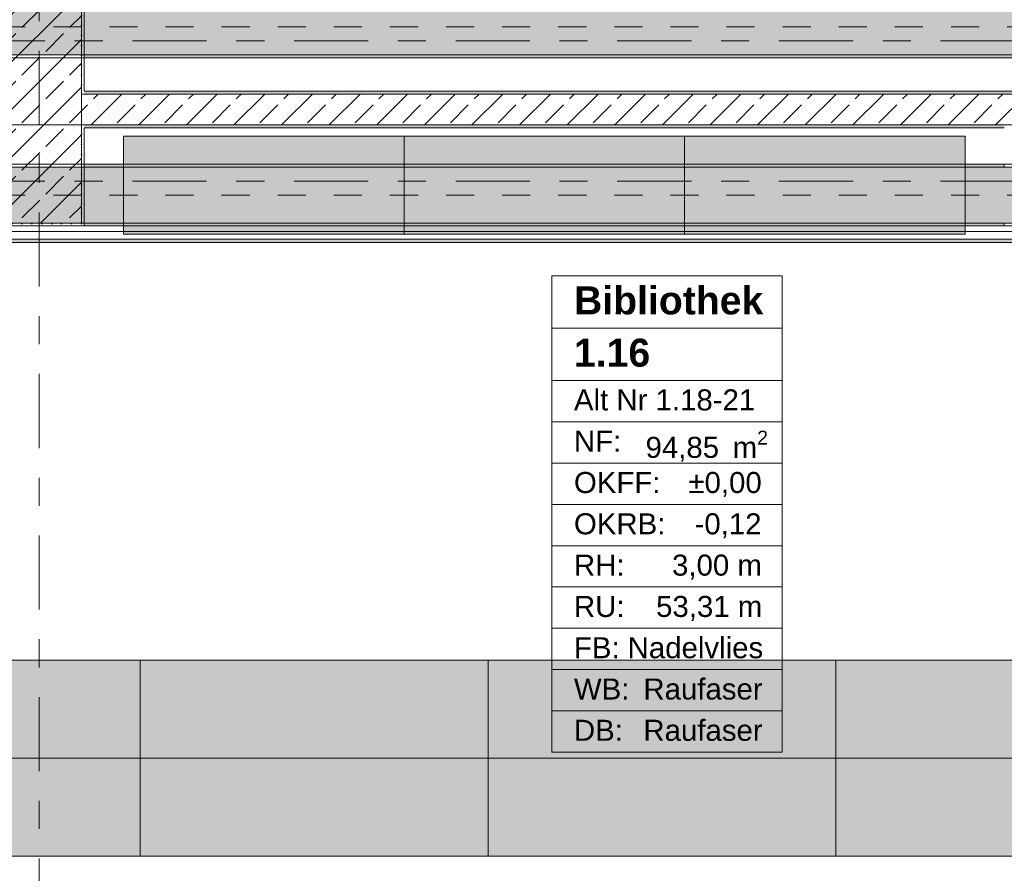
# Model space of a CAD drawing. Header units: metres. Extents: x -3.6 to 84.5, y -11 to 16.8.
# Tile 116 of 256: x 25.7 to 29.2, y 2.9 to 5.9. Entities that reach past the tile are written whole.
import ezdxf

# ---------------------------------------------------------------- set-up
doc = ezdxf.new("R2010")
doc.units = ezdxf.units.M
doc.header["$MEASUREMENT"] = 0
doc.linetypes.add('Achse', pattern=[0.2, 0.1, -0.05, 0, -0.05])
doc.linetypes.add('Strichlinie doppelt', pattern=[0.546806, 0.264583, -0.105833, 0.070556, -0.105833])
for name, color, linetype in [('401 - Zone.Raum_ Raumbegrenzung_ Whg.', 7, 'Continuous'), ('451 - Universal.Achsen Raster', 7, 'Continuous'), ('605 - Struktur.Wand Innen', 7, 'Continuous'), ('607 - Struktur.Stütze', 7, 'Continuous'), ('608 - Struktur.Träger', 7, 'Continuous'), ('653 - Abdeckung.TB Verkofferung', 7, 'Continuous'), ('701 - Einrichtung.Möbel', 7, 'Continuous')]:
    doc.layers.add(name, color=color, linetype=linetype)
doc.styles.add('ERSTELLTER_STIL_1', font='txt')
doc.styles.add('ERSTELLTER_STIL_2', font='txt')
pattern_1 = [(45, (0, 0), (-0.01767767, 0.01767767), [0, -0.025])]
pattern_2 = [(45, (0, 0), (-0.08485281, 0.08485281), []), (45, (-0.04243, 0.04243), (-0.08485281, 0.08485281), [0.09, -0.03])]

msp = doc.modelspace()

# ---------------------------------------------------------------- hatches: boundary and pattern name
at = {"layer": '605 - Struktur.Wand Innen', "linetype": 'Continuous', "lineweight": 0, "true_color": 0x000000}
h = msp.add_hatch(dxfattribs=at)
h.set_pattern_fill('Beton__Stahlbeton_0001', color=18, style=0, pattern_type=2)
h.set_pattern_definition(pattern_2)
h.paths.add_polyline_path([(25.88, 5.66), (25.88, 5.55), (29.18, 5.55), (29.18, 5.57), (29.48, 5.57), (29.48, 5.55), (30.685, 5.55), (30.685, 5.66)])
h = msp.add_hatch(dxfattribs=at)
h.set_pattern_fill('Gips_0001', color=18, style=0, pattern_type=2)
h.set_pattern_definition(pattern_1)
h.paths.add_polyline_path([(25.89, 5.66), (30.685, 5.66), (30.685, 5.67), (25.89, 5.67)])
h = msp.add_hatch(dxfattribs=at)
h.set_pattern_fill('Gips_0001', color=18, style=0, pattern_type=2)
h.set_pattern_definition(pattern_1)
h.paths.add_polyline_path([(25.89, 5.55), (25.89, 5.54), (29.17, 5.54), (29.17, 5.55)])
at = {"layer": '607 - Struktur.Stütze', "linetype": 'Continuous', "lineweight": 0, "true_color": 0x000000}
h = msp.add_hatch(dxfattribs=at)
h.set_pattern_fill('Gips_0001', color=18, style=0, pattern_type=2)
h.set_pattern_definition(pattern_1)
h.paths.add_polyline_path([(25.89, 6.01), (25.57, 6.01), (25.57, 5.19), (25.89, 5.19), (25.89, 5.54), (25.88, 5.54), (25.88, 5.2), (25.58, 5.2), (25.58, 6), (25.88, 6), (25.88, 5.67), (25.89, 5.67)])
h = msp.add_hatch(dxfattribs=at)
h.set_pattern_fill('Beton__Stahlbeton_0001', color=18, style=0, pattern_type=2)
h.set_pattern_definition(pattern_2)
h.paths.add_polyline_path([(25.58, 5.2), (25.88, 5.2), (25.88, 6), (25.58, 6)])
h = msp.add_hatch(dxfattribs=at)
h.set_pattern_fill('Gips_0001', color=18, style=0, pattern_type=2)
h.set_pattern_definition(pattern_1)
h.paths.add_polyline_path([(25.89, 5.67), (25.88, 5.67), (25.88, 5.66), (25.89, 5.66)])
h = msp.add_hatch(dxfattribs=at)
h.set_pattern_fill('Gips_0001', color=18, style=0, pattern_type=2)
h.set_pattern_definition(pattern_1)
h.paths.add_polyline_path([(25.88, 5.54), (25.89, 5.54), (25.89, 5.55), (25.88, 5.55)])
at = {"layer": '608 - Struktur.Träger', "linetype": 'Continuous', "lineweight": 0, "true_color": 0x000000}
h = msp.add_hatch(dxfattribs=at)
h.set_pattern_fill('Beton__Stahlbeton_0001', color=18, style=0, pattern_type=2)
h.set_pattern_definition(pattern_2)
h.paths.add_polyline_path([(0.38, 5.8), (0.69, 5.8), (7.57, 5.8), (7.89, 5.8), (11.17, 5.8), (11.49, 5.8), (18.37, 5.8), (18.69, 5.8), (25.57, 5.8), (25.89, 5.8), (32.77, 5.8), (33.09, 5.8), (36.46, 5.8), (36.6, 5.8), (39.97, 5.8), (40.29, 5.8), (45.42, 5.8), (45.69, 5.8), (47.17, 5.8), (47.49, 5.8), (48.915, 5.8), (50.865, 5.8), (54.37, 5.8), (54.69, 5.8), (61.57, 5.8), (61.88, 5.8), (61.88, 6), (61.57, 6), (54.69, 6), (54.37, 6), (47.49, 6), (47.17, 6), (40.29, 6), (39.97, 6), (33.09, 6), (32.77, 6), (25.89, 6), (25.57, 6), (18.69, 6), (18.37, 6), (11.49, 6), (11.17, 6), (7.89, 6), (7.57, 6), (0.69, 6), (0.38, 6)])
h = msp.add_hatch(dxfattribs=at)
h.set_pattern_fill('Gips_0001', color=18, style=0, pattern_type=2)
h.set_pattern_definition(pattern_1)
h.paths.add_polyline_path([(32.77, 5.8), (25.89, 5.8), (25.89, 5.79), (32.77, 5.79)])
h = msp.add_hatch(dxfattribs=at)
h.set_pattern_fill('Gips_0001', color=18, style=0, pattern_type=2)
h.set_pattern_definition(pattern_1)
h.paths.add_polyline_path([(25.89, 5.41), (25.89, 5.4), (29.17, 5.4), (29.17, 5.41)])
h = msp.add_hatch(dxfattribs=at)
h.set_pattern_fill('Beton__Stahlbeton_0001', color=18, style=0, pattern_type=2)
h.set_pattern_definition(pattern_2)
h.paths.add_polyline_path([(0.69, 5.4), (0.38, 5.4), (0.38, 5.2), (0.69, 5.2), (7.57, 5.2), (7.89, 5.2), (11.17, 5.2), (11.49, 5.2), (18.37, 5.2), (18.69, 5.2), (25.57, 5.2), (25.89, 5.2), (29.17, 5.2), (29.49, 5.2), (32.77, 5.2), (33.09, 5.2), (36.46, 5.2), (36.6, 5.2), (39.97, 5.2), (40.29, 5.2), (45.42, 5.2), (47.49, 5.2), (54.37, 5.2), (54.69, 5.2), (61.57, 5.2), (61.88, 5.2), (61.88, 5.4), (61.57, 5.4), (54.69, 5.4), (54.37, 5.4), (47.49, 5.4), (47.17, 5.4), (45.69, 5.4), (45.42, 5.4), (40.29, 5.4), (39.97, 5.4), (36.6, 5.4), (36.46, 5.4), (33.09, 5.4), (32.77, 5.4), (29.49, 5.4), (29.17, 5.4), (25.89, 5.4), (25.57, 5.4), (18.69, 5.4), (18.37, 5.4), (11.49, 5.4), (11.17, 5.4), (7.89, 5.4), (7.57, 5.4)])
h = msp.add_hatch(dxfattribs=at)
h.set_pattern_fill('Gips_0001', color=18, style=0, pattern_type=2)
h.set_pattern_definition(pattern_1)
h.paths.add_polyline_path([(29.17, 5.2), (25.89, 5.2), (25.89, 5.19), (29.17, 5.19)])
at = {"layer": '653 - Abdeckung.TB Verkofferung', "linetype": 'Continuous', "lineweight": 0, "true_color": 0x000000}
h = msp.add_hatch(dxfattribs=at)
h.set_pattern_fill('Gips_0001', color=18, style=0, pattern_type=2)
h.set_pattern_definition(pattern_1)
h.paths.add_polyline_path([(25.57, 5.1305), (32.7575, 5.1305), (32.7575, 5.143), (25.57, 5.143)])
at = {"layer": '701 - Einrichtung.Möbel', "linetype": 'Continuous', "lineweight": 0, "true_color": 0x3a3a3a}
for points in [[(26.03, 5.16), (28.03, 5.16), (28.03, 5.51), (26.03, 5.51)], [(27.03, 5.16), (29.03, 5.16), (29.03, 5.51), (27.03, 5.51)], [(23.61, 3.6415), (23.61, 3.2915), (26.09, 3.2915), (26.09, 3.6415)], [(26.09, 3.6415), (26.09, 3.2915), (28.57, 3.2915), (28.57, 3.6415)], [(28.57, 3.6415), (28.57, 3.2915), (31.05, 3.2915), (31.05, 3.6415)], [(23.61, 2.9415), (26.09, 2.9415), (26.09, 3.2915), (23.61, 3.2915)], [(26.09, 2.9415), (28.57, 2.9415), (28.57, 3.2915), (26.09, 3.2915)], [(28.57, 2.9415), (31.05, 2.9415), (31.05, 3.2915), (28.57, 3.2915)]]:
    msp.add_hatch(color=250, dxfattribs=at).paths.add_polyline_path(points)

# ---------------------------------------------------------------- linework, layer by layer
at = {"layer": '401 - Zone.Raum_ Raumbegrenzung_ Whg.', "color": 7, "linetype": 'Continuous', "lineweight": 9}
for p, q in [((28.3782, 5.0119), (27.5573, 5.0119)), ((27.5573, 5.0119), (27.5573, 3.3128)), ((27.5573, 5.0119), (28.3782, 5.0119)), ((27.5573, 4.8253), (27.5573, 5.0119)), ((28.3782, 3.3128), (28.3782, 5.0119)), ((28.3782, 5.0119), (28.3782, 4.8253)), ((28.3782, 4.8253), (27.5573, 4.8253)), ((27.5573, 4.8253), (28.3782, 4.8253)), ((27.5573, 4.6387), (27.5573, 4.8253)), ((28.3782, 4.8253), (28.3782, 4.6387)), ((28.3782, 4.6387), (27.5573, 4.6387)), ((27.5573, 4.6387), (28.3782, 4.6387)), ((27.5573, 4.4914), (27.5573, 4.6387)), ((28.3782, 4.6387), (28.3782, 4.4914)), ((28.3782, 4.4914), (27.5573, 4.4914)), ((27.5573, 4.4914), (28.3782, 4.4914)), ((27.5573, 4.3441), (27.5573, 4.4914)), ((28.3782, 4.4914), (28.3782, 4.3441)), ((28.3782, 4.3441), (27.5573, 4.3441)), ((27.5573, 4.3441), (28.3782, 4.3441)), ((27.5573, 4.1967), (27.5573, 4.3441)), ((28.3782, 4.3441), (28.3782, 4.1967)), ((28.3782, 4.1967), (27.5573, 4.1967)), ((27.5573, 4.1967), (28.3782, 4.1967)), ((27.5573, 4.0494), (27.5573, 4.1967)), ((28.3782, 4.1967), (28.3782, 4.0494)), ((28.3782, 4.0494), (27.5573, 4.0494)), ((27.5573, 4.0494), (28.3782, 4.0494)), ((27.5573, 3.9021), (27.5573, 4.0494)), ((28.3782, 4.0494), (28.3782, 3.9021)), ((28.3782, 3.9021), (27.5573, 3.9021)), ((27.5573, 3.9021), (28.3782, 3.9021)), ((27.5573, 3.7548), (27.5573, 3.9021)), ((28.3782, 3.9021), (28.3782, 3.7548)), ((28.3782, 3.7548), (27.5573, 3.7548)), ((27.5573, 3.7548), (28.3782, 3.7548)), ((27.5573, 3.6074), (27.5573, 3.7548)), ((28.3782, 3.7548), (28.3782, 3.6074)), ((28.3782, 3.6074), (27.5573, 3.6074)), ((27.5573, 3.6074), (28.3782, 3.6074)), ((27.5573, 3.4601), (27.5573, 3.6074)), ((28.3782, 3.6074), (28.3782, 3.4601)), ((28.3782, 3.4601), (27.5573, 3.4601)), ((27.5573, 3.4601), (28.3782, 3.4601)), ((27.5573, 3.3128), (27.5573, 3.4601)), ((28.3782, 3.4601), (28.3782, 3.3128)), ((27.5573, 3.3128), (28.3782, 3.3128)), ((28.3782, 3.3128), (27.5573, 3.3128))]:
    msp.add_line(p, q, dxfattribs=at)
at = {"layer": '451 - Universal.Achsen Raster', "color": 160, "linetype": 'Strichlinie doppelt', "lineweight": 9, "true_color": 0x3232ff}
for p, q in [((25.73, -10.585), (25.73, 16.355)), ((64.935, 5.85), (-3.175, 5.85)), ((64.935, 5.35), (-3.175, 5.35))]:
    msp.add_line(p, q, dxfattribs=at)
at = {"layer": '605 - Struktur.Wand Innen', "color": 7, "linetype": 'Continuous', "lineweight": 18}
for p, q in [((30.685, 5.66), (25.88, 5.66)), ((25.88, 5.55), (29.18, 5.55))]:
    msp.add_line(p, q, dxfattribs=at)
at = {"layer": '605 - Struktur.Wand Innen', "color": 7, "linetype": 'Continuous', "lineweight": 13, "flags": 128}
for points in [[(30.685, 5.67), (25.89, 5.67)], [(25.89, 5.54), (29.17, 5.54)]]:
    msp.add_lwpolyline(points, dxfattribs=at)
at = {"layer": '607 - Struktur.Stütze', "color": 7, "linetype": 'Continuous', "lineweight": 5, "flags": 128}
msp.add_lwpolyline([(25.89, 5.67), (25.89, 6.01), (25.57, 6.01), (25.57, 5.19), (25.89, 5.19), (25.89, 5.54)], dxfattribs=at)
at = {"layer": '607 - Struktur.Stütze', "color": 7, "linetype": 'Continuous', "lineweight": 13, "flags": 128}
msp.add_lwpolyline([(25.58, 5.2), (25.88, 5.2), (25.88, 6), (25.58, 6)], close=True, dxfattribs=at)
at = {"layer": '608 - Struktur.Träger', "color": 7, "linetype": 'Achse', "lineweight": 9}
for p, q in [((0.38, 5.9), (61.88, 5.9)), ((0.38, 5.3), (61.88, 5.3))]:
    msp.add_line(p, q, dxfattribs=at)
at = {"layer": '608 - Struktur.Träger', "color": 7, "linetype": 'Continuous', "lineweight": 5}
for p, q in [((25.89, 5.8), (25.89, 5.79)), ((32.77, 5.79), (25.89, 5.79)), ((25.89, 5.41), (25.89, 5.4)), ((29.17, 5.41), (25.89, 5.41)), ((29.17, 5.41), (29.17, 5.4)), ((25.89, 5.2), (25.89, 5.19)), ((29.17, 5.2), (29.17, 5.19)), ((29.17, 5.19), (25.89, 5.19))]:
    msp.add_line(p, q, dxfattribs=at)
at = {"layer": '608 - Struktur.Träger', "color": 7, "linetype": 'Continuous', "lineweight": 13}
for p, q in [((0.38, 5.79), (61.88, 5.79)), ((0.38, 5.41), (61.88, 5.41)), ((25.89, 5.4), (25.57, 5.4)), ((29.17, 5.4), (25.89, 5.4)), ((29.49, 5.4), (29.17, 5.4)), ((0.38, 5.19), (61.88, 5.19))]:
    msp.add_line(p, q, dxfattribs=at)
at = {"layer": '608 - Struktur.Träger', "color": 7, "linetype": 'Continuous', "lineweight": 13, "flags": 128}
for points in [[(54.69, 5.8), (54.37, 5.8), (50.865, 5.8), (48.915, 5.8), (47.49, 5.8), (47.17, 5.8), (45.69, 5.8), (45.42, 5.8), (40.29, 5.8), (39.97, 5.8), (36.6, 5.8), (36.46, 5.8), (33.09, 5.8), (32.77, 5.8), (25.89, 5.8), (25.57, 5.8), (18.69, 5.8), (18.37, 5.8), (11.49, 5.8), (11.17, 5.8), (7.89, 5.8), (7.57, 5.8), (0.69, 5.8), (0.38, 5.8)], [(61.88, 5.2), (61.57, 5.2), (54.69, 5.2), (54.37, 5.2), (47.49, 5.2), (45.42, 5.2), (40.29, 5.2), (39.97, 5.2), (36.6, 5.2), (36.46, 5.2), (33.09, 5.2), (32.77, 5.2), (29.49, 5.2), (29.17, 5.2), (25.89, 5.2), (25.57, 5.2), (18.69, 5.2), (18.37, 5.2), (11.49, 5.2), (11.17, 5.2), (7.89, 5.2), (7.57, 5.2), (0.69, 5.2), (0.38, 5.2)]]:
    msp.add_lwpolyline(points, dxfattribs=at)
at = {"layer": '653 - Abdeckung.TB Verkofferung', "color": 7, "linetype": 'Continuous', "lineweight": 9}
for p, q in [((25.57, 5.55), (32.7575, 5.55)), ((25.57, 5.1305), (32.7575, 5.1305))]:
    msp.add_line(p, q, dxfattribs=at)
at = {"layer": '653 - Abdeckung.TB Verkofferung', "color": 7, "linetype": 'Continuous', "lineweight": 5}
for p, q in [((32.7575, 5.19), (25.57, 5.19)), ((32.7575, 5.17), (25.57, 5.17)), ((32.7575, 5.143), (25.57, 5.143)), ((32.7575, 5.1305), (25.57, 5.1305))]:
    msp.add_line(p, q, dxfattribs=at)
at = {"layer": '701 - Einrichtung.Möbel', "color": 7, "linetype": 'Continuous', "lineweight": 5, "true_color": 0xebebeb}
for p, q in [((27.03, 5.16), (27.03, 5.51)), ((28.03, 5.16), (28.03, 5.51)), ((27.33, 3.6415), (27.33, 3.2915)), ((27.33, 2.9415), (27.33, 3.2915))]:
    msp.add_line(p, q, dxfattribs=at)
at = {"layer": '701 - Einrichtung.Möbel', "color": 7, "linetype": 'Continuous', "lineweight": 5, "true_color": 0xebebeb, "flags": 128}
for points in [[(26.03, 5.16), (28.03, 5.16), (28.03, 5.51), (26.03, 5.51)], [(27.03, 5.16), (29.03, 5.16), (29.03, 5.51), (27.03, 5.51)], [(23.61, 3.6415), (26.09, 3.6415), (26.09, 3.2915), (23.61, 3.2915)], [(26.09, 3.6415), (28.57, 3.6415), (28.57, 3.2915), (26.09, 3.2915)], [(28.57, 3.6415), (31.05, 3.6415), (31.05, 3.2915), (28.57, 3.2915)], [(23.61, 2.9415), (26.09, 2.9415), (26.09, 3.2915), (23.61, 3.2915)], [(26.09, 2.9415), (28.57, 2.9415), (28.57, 3.2915), (26.09, 3.2915)], [(28.57, 2.9415), (31.05, 2.9415), (31.05, 3.2915), (28.57, 3.2915)]]:
    msp.add_lwpolyline(points, close=True, dxfattribs=at)

# ---------------------------------------------------------------- texts
at = {"layer": '401 - Zone.Raum_ Raumbegrenzung_ Whg.', "color": 7, "lineweight": 9, "attachment_point": 1}
for s, insert, char_height, style in [('\\A1;{\\pqj;\\pt0;\\fArial|b1|i0|c0|p38;}', (28.2996, 4.9972), 0.1, 'ERSTELLTER_STIL_1'), ('\\A1;{\\pqj;\\pt0;\\fArial|b1|i0|c0|p38;Bibliothek}', (27.6358, 4.9743), 0.1, 'ERSTELLTER_STIL_1'), ('\\A1;{\\pqj;\\pt0;\\fArial|b1|i0|c0|p38;}', (28.2996, 4.8106), 0.1, 'ERSTELLTER_STIL_1'), ('\\A1;{\\pql;\\pt0;\\fArial|b1|i0|c0|p38;1.16}', (27.6358, 4.7877), 0.1, 'ERSTELLTER_STIL_1'), ('\\A1;{\\pqj;\\pt0;\\fArial|b0|i0|c0|p38;Alt Nr 1.18-21}', (27.6358, 4.6068), 0.075, 'ERSTELLTER_STIL_2'), ('\\A1;{\\pqj;\\pt0;\\fArial|b0|i0|c0|p38;}', (28.2996, 4.624), 0.075, 'ERSTELLTER_STIL_2'), ('\\A1;{\\pqj;\\pt0;\\fArial|b0|i0|c0|p38;NF: }', (27.6358, 4.4595), 0.075, 'ERSTELLTER_STIL_2'), ('\\A1;{\\pql;\\pt0,0.05;\\fArial|b0|i0|c0|p38;94,85\\fArial|b0|i0|c0|p38;\\A1{\\H.66x;\\S^  ;}\\fArial|b0|i0|c0|p38; m\\fArial|b0|i0|c0|p38;\\A1{\\H.66x;\\S2^  ;}}', (27.8911, 4.4595), 0.075, 'ERSTELLTER_STIL_2'), ('\\A1;{\\pqj;\\pt0;\\fArial|b0|i0|c0|p38;OKFF: }', (27.6358, 4.3122), 0.075, 'ERSTELLTER_STIL_2'), ('\\A1;{\\pqj;\\pt0;\\fArial|b0|i0|c0|p38;±0,00}', (28.0439, 4.3122), 0.075, 'ERSTELLTER_STIL_2'), ('\\A1;{\\pqj;\\pt0;\\fArial|b0|i0|c0|p38;OKRB: }', (27.6358, 4.1649), 0.075, 'ERSTELLTER_STIL_2'), ('\\A1;{\\pqj;\\pt0;\\fArial|b0|i0|c0|p38;-0,12}', (28.0658, 4.1649), 0.075, 'ERSTELLTER_STIL_2'), ('\\A1;{\\pqj;\\pt0;\\fArial|b0|i0|c0|p38;RH: }', (27.6358, 4.0175), 0.075, 'ERSTELLTER_STIL_2'), ('\\A1;{\\pqj;\\pt0;\\fArial|b0|i0|c0|p38;3,00 m}', (27.9856, 4.0175), 0.075, 'ERSTELLTER_STIL_2'), ('\\A1;{\\pqj;\\pt0;\\fArial|b0|i0|c0|p38;RU: }', (27.6358, 3.8702), 0.075, 'ERSTELLTER_STIL_2'), ('\\A1;{\\pqj;\\pt0;\\fArial|b0|i0|c0|p38;53,31 m}', (27.9287, 3.8702), 0.075, 'ERSTELLTER_STIL_2'), ('\\A1;{\\pqj;\\pt0;\\fArial|b0|i0|c0|p38;FB: }', (27.6358, 3.7229), 0.075, 'ERSTELLTER_STIL_2'), ('\\A1;{\\pqj;\\pt0;\\fArial|b0|i0|c0|p38;Nadelvlies}', (27.8272, 3.7229), 0.075, 'ERSTELLTER_STIL_2'), ('\\A1;{\\pqj;\\pt0;\\fArial|b0|i0|c0|p38;Raufaser}', (27.8834, 3.5756), 0.075, 'ERSTELLTER_STIL_2'), ('\\A1;{\\pqj;\\pt0;\\fArial|b0|i0|c0|p38;WB: }', (27.6358, 3.5756), 0.075, 'ERSTELLTER_STIL_2'), ('\\A1;{\\pqj;\\pt0;\\fArial|b0|i0|c0|p38;DB: }', (27.6358, 3.4283), 0.075, 'ERSTELLTER_STIL_2'), ('\\A1;{\\pqj;\\pt0;\\fArial|b0|i0|c0|p38;Raufaser}', (27.8834, 3.4283), 0.075, 'ERSTELLTER_STIL_2')]:
    msp.add_mtext(s, dxfattribs=dict(at, insert=insert, char_height=char_height, style=style))

doc.saveas('drawing.dxf')
